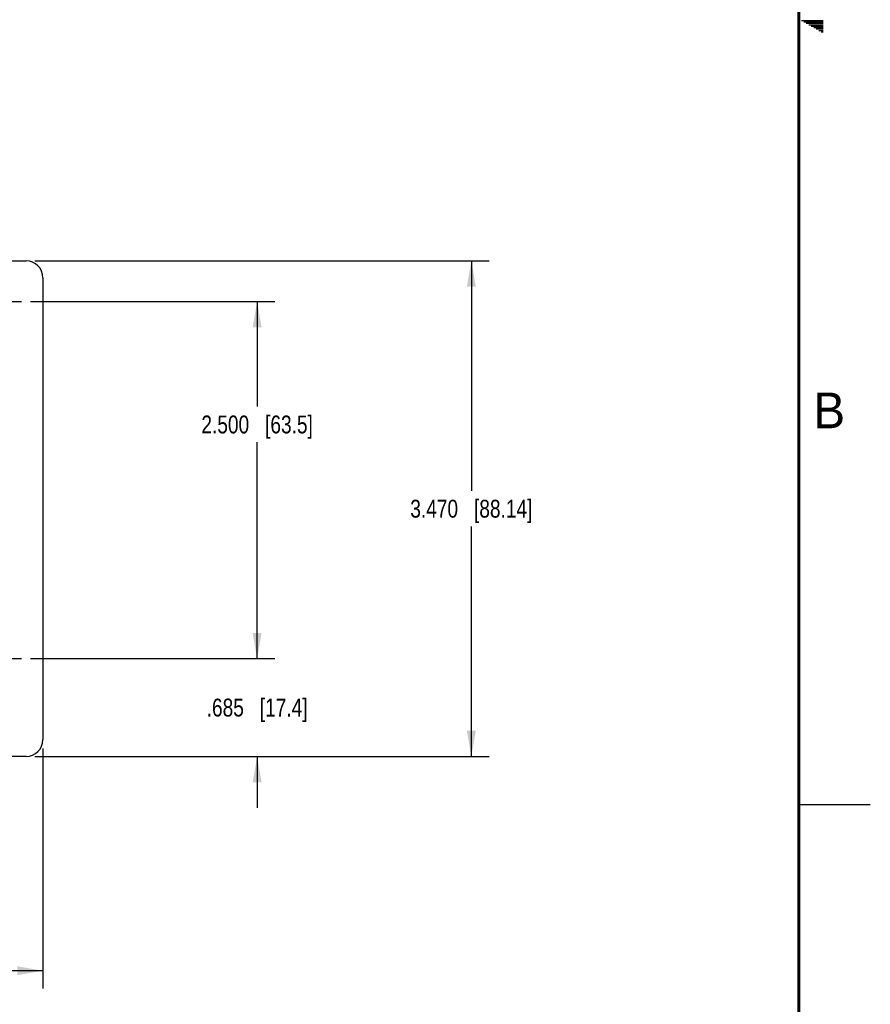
# Model space of a CAD drawing. Header units: inches. Extents: x 0 to 34, y 0 to 22.
# Tile 10 of 11: x 28 to 34, y 4.1 to 11. Entities that reach past the tile are written whole.
import ezdxf

# ---------------------------------------------------------------- set-up
doc = ezdxf.new("R2010")
doc.units = ezdxf.units.IN
doc.header["$LTSCALE"] = 1.87
doc.header["$MEASUREMENT"] = 0
doc.linetypes.add('CENTER', pattern=[0.6, 0.375, -0.075, 0.075, -0.075])
doc.layers.get('0').update_dxf_attribs({"linetype": 'CONTINUOUS'})
doc.layers.add('02___PRT_ALL_AXES', color=7, linetype='CONTINUOUS')
doc.layers.add('DIMENSIONS', color=7, linetype='CONTINUOUS')
doc.styles.get("Standard").update_dxf_attribs({"font": 'txt', "width": 0.8})
doc.styles.add('TEXTSTYLE_2', font='txt')
doc.dimstyles.new('DIMSTYLE_1', dxfattribs={"dimtxt": 0.125, "dimasz": 0.18, "dimexe": 0.125, "dimexo": 0.0625, "dimgap": 0.0625, "dimtad": 0, "dimtih": 1, "dimtoh": 1, "dimdec": 3, "dimzin": 4, "dimdsep": 46, "dimtxsty": 'STANDARD', "dimblk": '_FILLED', "dimblk1": '_FILLED', "dimblk2": '_FILLED', "dimcen": 0.09, "dimadec": 0, "dimazin": 0, "dimtp": 0.01, "dimtm": 0.01, "dimtfac": 1, "dimtdec": 3, "dimtofl": 0, "dimtmove": 0, "dimatfit": 3, "dimldrblk": '_FILLED', "dimfxl": 1, "dimtolj": 1, "dimtzin": 4, "dimarcsym": 0})

# ---------------------------------------------------------------- blocks, each defined once
blk = doc.blocks.new('_FILLED')
at = {"color": 0, "linetype": 'BYBLOCK'}
blk.add_solid([(0, 0), (-1, 0.174), (-1, -0.174)], dxfattribs=at)
blk = doc.blocks.new('*D0')
at = {"layer": 'DIMENSIONS', "color": 2, "linetype": 'CONTINUOUS'}
for p, q in [((29.7064, 6.5214), (29.7064, 6.8814)), ((28.1189, 6.5214), (29.8314, 6.5214)), ((28.1508, 5.8364), (29.8314, 5.8364)), ((29.7064, 5.8364), (29.7064, 5.4764))]:
    blk.add_line(p, q, dxfattribs=at)
at = {"layer": 'DIMENSIONS', "color": 2, "linetype": 'CONTINUOUS', "xscale": 0.18, "yscale": 0.18, "zscale": 0.18}
for p, rotation in [((29.7064, 6.5214), 270), ((29.7064, 5.8364), 90)]:
    blk.add_blockref('_FILLED', p, dxfattribs=dict(at, rotation=rotation))
at = {"layer": 'DIMENSIONS', "color": 2, "linetype": 'CONTINUOUS', "insert": (29.7064, 6.2414), "char_height": 0.125, "width": 1.125, "attachment_point": 2, "line_spacing_factor": 0.9}
blk.add_mtext('.685{\\Ftxt.shx;\\W1.000000;\\H0.125000; }[17.4]', dxfattribs=at)
blk = doc.blocks.new('*D1')
at = {"layer": 'DIMENSIONS', "color": 2, "linetype": 'CONTINUOUS'}
for p, q in [((28.1189, 9.0214), (29.8314, 9.0214)), ((29.7064, 9.0214), (29.7064, 8.2861)), ((29.7064, 6.5214), (29.7064, 8.0361)), ((28.1189, 6.5214), (29.8314, 6.5214))]:
    blk.add_line(p, q, dxfattribs=at)
at = {"layer": 'DIMENSIONS', "color": 2, "linetype": 'CONTINUOUS', "xscale": 0.18, "yscale": 0.18, "zscale": 0.18}
for p, rotation in [((29.7064, 9.0214), 90), ((29.7064, 6.5214), 270)]:
    blk.add_blockref('_FILLED', p, dxfattribs=dict(at, rotation=rotation))
at = {"layer": 'DIMENSIONS', "color": 2, "linetype": 'CONTINUOUS', "insert": (29.7064, 8.2236), "char_height": 0.125, "width": 1.225, "attachment_point": 2, "line_spacing_factor": 0.9}
blk.add_mtext('2.500{\\Ftxt.shx;\\W1.000000;\\H0.125000; }[63.5]', dxfattribs=at)
blk = doc.blocks.new('*D7')
at = {"layer": 'DIMENSIONS', "color": 2, "linetype": 'CONTINUOUS'}
for p, q in [((10.2064, 5.892), (10.2064, 4.2114)), ((28.2064, 5.892), (28.2064, 4.2114)), ((10.2064, 4.3364), (18.4314, 4.3364)), ((28.2064, 4.3364), (19.9814, 4.3364))]:
    blk.add_line(p, q, dxfattribs=at)
at = {"layer": 'DIMENSIONS', "color": 2, "linetype": 'CONTINUOUS', "xscale": 0.18, "yscale": 0.18, "zscale": 0.18, "rotation": 180}
blk.add_blockref('_FILLED', (10.2064, 4.3364), dxfattribs=at)
at = {"layer": 'DIMENSIONS', "color": 2, "linetype": 'CONTINUOUS', "xscale": 0.18, "yscale": 0.18, "zscale": 0.18}
blk.add_blockref('_FILLED', (28.2064, 4.3364), dxfattribs=at)
at = {"layer": 'DIMENSIONS', "color": 2, "linetype": 'CONTINUOUS', "insert": (19.2064, 4.3989), "char_height": 0.125, "width": 1.425, "attachment_point": 2, "line_spacing_factor": 0.9}
blk.add_mtext('18.000{\\Ftxt.shx;\\W1.000000;\\H0.125000; }[457.2]', dxfattribs=at)
blk = doc.blocks.new('*D8')
at = {"layer": 'DIMENSIONS', "color": 2, "linetype": 'CONTINUOUS'}
for p, q in [((28.1508, 9.3064), (31.3314, 9.3064)), ((31.2064, 9.3064), (31.2064, 7.6964)), ((31.2064, 5.8364), (31.2064, 7.4464)), ((28.1508, 5.8364), (31.3314, 5.8364))]:
    blk.add_line(p, q, dxfattribs=at)
at = {"layer": 'DIMENSIONS', "color": 2, "linetype": 'CONTINUOUS', "xscale": 0.18, "yscale": 0.18, "zscale": 0.18}
for p, rotation in [((31.2064, 9.3064), 90), ((31.2064, 5.8364), 270)]:
    blk.add_blockref('_FILLED', p, dxfattribs=dict(at, rotation=rotation))
at = {"layer": 'DIMENSIONS', "color": 2, "linetype": 'CONTINUOUS', "insert": (31.2064, 7.6339), "char_height": 0.125, "width": 1.325, "attachment_point": 2, "line_spacing_factor": 0.9}
blk.add_mtext('3.470{\\Ftxt.shx;\\W1.000000;\\H0.125000; }[88.14]', dxfattribs=at)

msp = doc.modelspace()

# ---------------------------------------------------------------- linework, layer by layer
at = {"color": 2, "linetype": 'CONTINUOUS'}
for p, q in [((33.5173, 10.99), (33.6697, 10.99)), ((33.5347, 10.98), (33.6697, 10.98)), ((33.552, 10.97), (33.6697, 10.97)), ((33.5693, 10.96), (33.6697, 10.96)), ((33.5866, 10.95), (33.6697, 10.95)), ((33.6039, 10.94), (33.6697, 10.94)), ((33.6213, 10.93), (33.6697, 10.93)), ((33.6386, 10.92), (33.6697, 10.92)), ((33.6559, 10.91), (33.6697, 10.91)), ((33.5, 5.5), (34, 5.5))]:
    msp.add_line(p, q, dxfattribs=at)
at = {"color": 7, "linetype": 'CONTINUOUS'}
for p, q in [((10.3245, 9.3064), (28.0883, 9.3064)), ((28.2064, 9.1883), (28.2064, 5.9545)), ((28.0883, 5.8364), (10.3245, 5.8364))]:
    msp.add_line(p, q, dxfattribs=at)
at = {"color": 7, "linetype": 'CONTINUOUS', "const_width": 0.02}
msp.add_lwpolyline([(33.5, 0.5), (33.5, 21.5)], dxfattribs=at)
at = {"color": 7, "linetype": 'CONTINUOUS'}
for centre, start, end in [((28.0883, 9.1883), 0, 90), ((28.0883, 5.9545), 270, 360)]:
    msp.add_arc(centre, 0.1181, start, end, dxfattribs=at)
at = {"layer": '02___PRT_ALL_AXES', "color": 7, "linetype": 'CENTER'}
for p, q in [((27.8314, 9.0214), (28.0564, 9.0214)), ((27.8314, 6.5214), (28.0564, 6.5214))]:
    msp.add_line(p, q, dxfattribs=at)

# ---------------------------------------------------------------- texts
at = {"color": 2, "linetype": 'CONTINUOUS', "insert": (33.6006, 8.3845), "char_height": 0.25, "width": 0.25, "attachment_point": 1, "line_spacing_factor": 0.9, "style": 'TEXTSTYLE_2'}
msp.add_mtext('B', dxfattribs=at)

# ---------------------------------------------------------------- dimensions: what is measured, and where the dimension line sits
at = {"layer": 'DIMENSIONS', "color": 2, "linetype": 'CONTINUOUS'}
for base, p1, p2, angle, picture, middle in [((31.2064, 5.8364), (28.0883, 9.3064), (28.0883, 5.8364), 270, '*D8', (31.2064, 7.5714)), ((29.7064, 9.0214), (28.0564, 6.5214), (28.0564, 9.0214), 90, '*D1', (29.7064, 8.1611)), ((29.7064, 6.5214), (28.0883, 5.8364), (28.0564, 6.5214), 90, '*D0', (29.7064, 6.1789))]:
    dim = msp.add_linear_dim(base=base, p1=p1, p2=p2, angle=angle, dimstyle='DIMSTYLE_1', dxfattribs=at)
    dim.commit()
    dim.dimension.update_dxf_attribs({"geometry": picture, "text_midpoint": middle, "dimtype": 160})
dim = msp.add_linear_dim(base=(28.2064, 4.3364), p1=(10.2064, 5.9545), p2=(28.2064, 5.9545), dimstyle='DIMSTYLE_1', dxfattribs=at)
dim.commit()
dim.dimension.update_dxf_attribs({"geometry": '*D7', "text_midpoint": (19.2064, 4.3364), "dimtype": 160})

doc.saveas('drawing.dxf')
